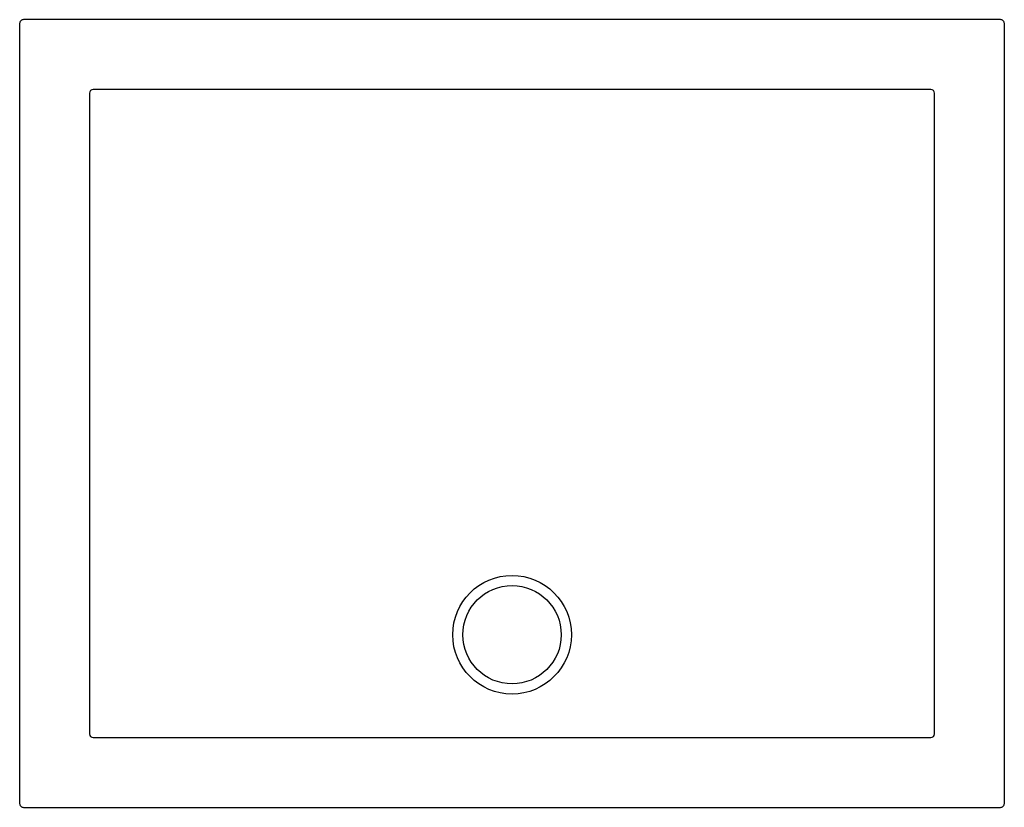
# Model space of a CAD drawing. Header units: millimetres. Extents: x 4960.17 to 4961.17, y 2381.41 to 2382.21.
import ezdxf

# ---------------------------------------------------------------- set-up
doc = ezdxf.new("R2010")
doc.units = ezdxf.units.MM
doc.layers.add('SANINDUSA', color=3, linetype='Continuous')

msp = doc.modelspace()

# ---------------------------------------------------------------- linework, layer by layer
at = {"layer": 'SANINDUSA'}
for p, q in [((4961.171, 2382.2106), (4960.1777, 2382.2106)), ((4960.1737, 2382.2066), (4960.1737, 2381.4133)), ((4961.175, 2381.4133), (4961.175, 2382.2066)), ((4960.2498, 2382.1396), (4960.2484, 2382.1396)), ((4961.1003, 2382.1396), (4961.0989, 2382.1396)), ((4960.2447, 2382.1359), (4960.2447, 2382.1345)), ((4961.104, 2382.1345), (4961.104, 2382.1359)), ((4960.2447, 2381.4854), (4960.2447, 2381.484)), ((4960.2484, 2381.4803), (4960.2498, 2381.4803)), ((4961.0989, 2381.4803), (4961.1003, 2381.4803)), ((4961.104, 2381.484), (4961.104, 2381.4854)), ((4960.1777, 2381.4093), (4961.171, 2381.4093))]:
    msp.add_line(p, q, dxfattribs=at)
for points in [[(4960.6744, 2382.1396), (4960.6664, 2382.1396), (4960.6344, 2382.1396), (4960.5064, 2382.1396), (4960.3781, 2382.1396), (4960.2498, 2382.1396)], [(4961.0989, 2382.1396), (4961.0909, 2382.1396), (4961.0589, 2382.1396), (4960.9309, 2382.1396), (4960.8668, 2382.1396), (4960.8026, 2382.1396), (4960.8026, 2382.1396), (4960.7385, 2382.1396), (4960.7064, 2382.1396), (4960.6744, 2382.1396)], [(4960.2447, 2382.1345), (4960.2447, 2382.1265), (4960.2447, 2382.0945), (4960.2447, 2381.9665), (4960.2447, 2381.7757), (4960.2447, 2381.7459), (4960.2447, 2381.5849)], [(4961.104, 2381.5849), (4961.104, 2381.5929), (4961.104, 2381.6249), (4961.104, 2381.7529), (4961.104, 2381.8801), (4961.104, 2381.9437), (4961.104, 2382.0073), (4961.104, 2382.1345)], [(4960.2447, 2381.5849), (4960.2447, 2381.5769), (4960.2447, 2381.5449), (4960.2447, 2381.5049), (4960.2447, 2381.4854)], [(4961.104, 2381.4854), (4961.104, 2381.4934), (4961.104, 2381.5254), (4961.104, 2381.5689), (4961.104, 2381.5849)], [(4960.2498, 2381.4803), (4960.3384, 2381.4802), (4960.4664, 2381.4802), (4960.5944, 2381.4802), (4960.6584, 2381.4802), (4960.6744, 2381.4802), (4960.8024, 2381.4802), (4960.9304, 2381.4802), (4961.0989, 2381.4803)]]:
    msp.add_lwpolyline(points, dxfattribs=at)
for radius in [0.0603, 0.05]:
    msp.add_circle((4960.6744, 2381.5849), radius, dxfattribs=at)
for centre, radius, start, end in [((4960.1777, 2382.2066), 0.004, 89.997, 180.003), ((4961.171, 2382.2066), 0.004, 359.997, 90.003), ((4960.2484, 2382.1359), 0.00372, 89.9968, 180.0035), ((4961.1003, 2382.1359), 0.00372, 359.9981, 90.0017), ((4960.2484, 2381.484), 0.00372, 180.0575, 269.9417), ((4961.1003, 2381.484), 0.00372, 270.0577, 359.9429), ((4960.1777, 2381.4133), 0.004, 179.997, 270.003), ((4961.171, 2381.4133), 0.004, 269.997, 0.003)]:
    msp.add_arc(centre, radius, start, end, dxfattribs=at)

doc.saveas('drawing.dxf')
